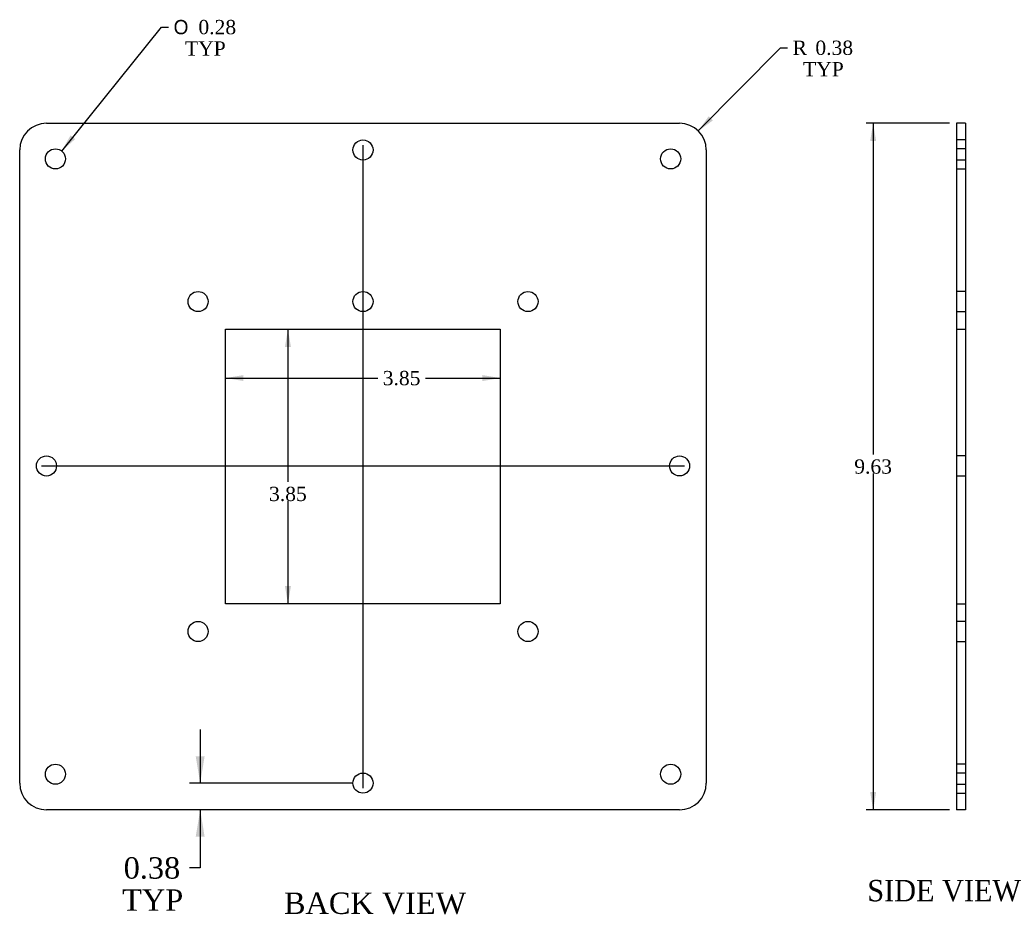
# Model space of a CAD drawing. Header units: inches. Extents: x 1.5 to 47.3, y 3 to 31.5.
# Tile 1 of 2: x 1.5 to 15.3, y 10.6 to 23.2. Entities that reach past the tile are written whole.
import ezdxf
from ezdxf.enums import TextEntityAlignment as Align
from ezdxf.lldxf.tags import DXFTag

# ---------------------------------------------------------------- set-up
doc = ezdxf.new("R2010")
doc.units = ezdxf.units.IN
doc.header["$MEASUREMENT"] = 0
doc.layers.add('COM52967', color=7, linetype='CONTINUOUS')
doc.layers.add('DEFAULT', color=7, linetype='CONTINUOUS')
doc.styles.add('SEACAD_SOLID_EDGE_ANSI1_SY', font='txt')
doc.styles.add('SEACAD_TIMES_NEW_ROMAN', font='times.ttf')
tags = doc.linetypes.add('CENTER2', pattern=[1.125, 0.75, -0.125, 0.125, -0.125]).pattern_tags.tags
tags[10:11] = [DXFTag(74, 4), DXFTag(75, 0), DXFTag(340, '0'), DXFTag(46, 0.0), DXFTag(50, 0.0), DXFTag(44, 0.0), DXFTag(45, 0.0)]
tags[8:9] = [DXFTag(74, 4), DXFTag(75, 0), DXFTag(340, '0'), DXFTag(46, 0.0), DXFTag(50, 0.0), DXFTag(44, 0.0), DXFTag(45, 0.0)]
tags[6:7] = [DXFTag(74, 4), DXFTag(75, 0), DXFTag(340, '0'), DXFTag(46, 0.0), DXFTag(50, 0.0), DXFTag(44, 0.0), DXFTag(45, 0.0)]
tags[4:5] = [DXFTag(74, 4), DXFTag(75, 0), DXFTag(340, '0'), DXFTag(46, 0.0), DXFTag(50, 0.0), DXFTag(44, 0.0), DXFTag(45, 0.0)]
tags = doc.linetypes.add('HIDDEN2', pattern=[0.1875, 0.125, -0.0625]).pattern_tags.tags
tags[6:7] = [DXFTag(74, 4), DXFTag(75, 0), DXFTag(340, '0'), DXFTag(46, 0.0), DXFTag(50, 0.0), DXFTag(44, 0.0), DXFTag(45, 0.0)]
tags[4:5] = [DXFTag(74, 4), DXFTag(75, 0), DXFTag(340, '0'), DXFTag(46, 0.0), DXFTag(50, 0.0), DXFTag(44, 0.0), DXFTag(45, 0.0)]

# ---------------------------------------------------------------- blocks, each defined once
blk = doc.blocks.new('SEANNOT_GROUP1')
at = {"layer": 'DEFAULT', "color": 136, "linetype": 'CENTER2'}
blk.add_line((6.325, 21.409), (6.325, 12.396), dxfattribs=at)
blk = doc.blocks.new('SEANNOT_GROUP2')
at = {"layer": 'DEFAULT', "color": 136, "linetype": 'CENTER2'}
blk.add_line((1.819, 16.911), (10.831, 16.911), dxfattribs=at)
blk = doc.blocks.new('GDIMGGROUP1')
at = {"layer": 'DEFAULT', "linetype": 'Continuous'}
for points in [[(13.435, 21.465), (13.519, 21.465), (13.477, 21.715)], [(13.435, 12.34), (13.477, 12.09), (13.519, 12.34)]]:
    blk.add_hatch(color=136, dxfattribs=at).paths.add_polyline_path(points)
at = {"layer": 'DEFAULT', "color": 136, "linetype": 'Continuous'}
for p, q in [((14.545, 21.715), (13.377, 21.715)), ((13.477, 21.715), (13.477, 17.073)), ((13.477, 16.803), (13.477, 12.09)), ((14.545, 12.09), (13.377, 12.09))]:
    blk.add_line(p, q, dxfattribs=at)
at = {"layer": 'DEFAULT', "color": 136, "linetype": 'Continuous', "style": 'SEACAD_TIMES_NEW_ROMAN'}
blk.add_text('9.63', height=0.2, dxfattribs=at).set_placement((13.212, 17.003), align=Align.TOP_LEFT)
blk = doc.blocks.new('GDIMGGROUP4')
at = {"layer": 'DEFAULT', "linetype": 'Continuous'}
for points in [[(4.65, 18.101), (4.65, 18.185), (4.4, 18.143)], [(8, 18.101), (8.25, 18.143), (8, 18.185)]]:
    blk.add_hatch(color=136, dxfattribs=at).paths.add_polyline_path(points)
at = {"layer": 'DEFAULT', "color": 136, "linetype": 'Continuous'}
for p, q in [((4.4, 18.143), (6.532, 18.143)), ((7.203, 18.143), (8.25, 18.143))]:
    blk.add_line(p, q, dxfattribs=at)
at = {"layer": 'DEFAULT', "color": 136, "linetype": 'Continuous', "style": 'SEACAD_TIMES_NEW_ROMAN'}
blk.add_text('3.85', height=0.2, dxfattribs=at).set_placement((6.602, 18.243), align=Align.TOP_LEFT)
blk = doc.blocks.new('GDIMGGROUP5')
at = {"layer": 'DEFAULT', "linetype": 'Continuous'}
for points in [[(5.231, 18.578), (5.315, 18.578), (5.273, 18.828)], [(5.231, 15.228), (5.273, 14.978), (5.315, 15.228)]]:
    blk.add_hatch(color=136, dxfattribs=at).paths.add_polyline_path(points)
at = {"layer": 'DEFAULT', "color": 136, "linetype": 'Continuous'}
for p, q in [((5.273, 18.828), (5.273, 16.689)), ((5.273, 16.419), (5.273, 14.978))]:
    blk.add_line(p, q, dxfattribs=at)
at = {"layer": 'DEFAULT', "color": 136, "linetype": 'Continuous', "style": 'SEACAD_TIMES_NEW_ROMAN'}
blk.add_text('3.85', height=0.2, dxfattribs=at).set_placement((5.008, 16.619), align=Align.TOP_LEFT)
blk = doc.blocks.new('GDIMGGROUP11')
at = {"layer": 'DEFAULT', "linetype": 'Continuous'}
blk.add_hatch(color=136, dxfattribs=at).paths.add_polyline_path([(11.172, 21.814), (11.026, 21.607), (11.231, 21.755)])
at = {"layer": 'DEFAULT', "color": 136, "linetype": 'Continuous'}
for p, q in [((11.026, 21.607), (12.178, 22.773)), ((12.178, 22.773), (12.278, 22.773))]:
    blk.add_line(p, q, dxfattribs=at)
at = {"layer": 'DEFAULT', "color": 136, "linetype": 'Continuous', "style": 'SEACAD_TIMES_NEW_ROMAN'}
for s, p in [('R', (12.348, 22.873)), ('0.38', (12.667, 22.873)), ('TYP', (12.494, 22.573))]:
    blk.add_text(s, height=0.2, dxfattribs=at).set_placement(p, align=Align.TOP_LEFT)
blk = doc.blocks.new('GDIMGGROUP12')
at = {"layer": 'DEFAULT', "linetype": 'Continuous'}
blk.add_hatch(color=136, dxfattribs=at).paths.add_polyline_path([(2.225, 21.545), (2.101, 21.325), (2.29, 21.493)])
at = {"layer": 'DEFAULT', "color": 136, "linetype": 'Continuous'}
for p, q in [((2.101, 21.325), (3.5, 23.063)), ((3.5, 23.063), (3.6, 23.063))]:
    blk.add_line(p, q, dxfattribs=at)
for s, style, p in [('O', 'SEACAD_SOLID_EDGE_ANSI1_SY', (3.67, 23.163)), ('0.28', 'SEACAD_TIMES_NEW_ROMAN', (4.018, 23.163)), ('TYP', 'SEACAD_TIMES_NEW_ROMAN', (3.83, 22.863))]:
    blk.add_text(s, height=0.2, dxfattribs=dict(at, style=style)).set_placement(p, align=Align.TOP_LEFT)
blk = doc.blocks.new('GDIMGGROUP18')
at = {"layer": 'DEFAULT', "linetype": 'Continuous'}
for points in [[(3.98, 12.84), (4.043, 12.465), (4.105, 12.84)], [(3.98, 11.715), (4.105, 11.715), (4.043, 12.09)]]:
    blk.add_hatch(color=136, dxfattribs=at).paths.add_polyline_path(points)
at = {"layer": 'DEFAULT', "color": 136, "linetype": 'Continuous'}
for p, q in [((4.043, 13.215), (4.043, 12.465)), ((6.175, 12.465), (3.893, 12.465)), ((4.043, 12.09), (4.043, 11.276)), ((4.043, 11.276), (3.893, 11.276))]:
    blk.add_line(p, q, dxfattribs=at)
at = {"layer": 'DEFAULT', "color": 136, "linetype": 'Continuous', "style": 'SEACAD_TIMES_NEW_ROMAN'}
for s, p in [('0.38', (2.97, 11.426)), ('TYP', (2.949, 10.976))]:
    blk.add_text(s, height=0.3, dxfattribs=at).set_placement(p, align=Align.TOP_LEFT)

msp = doc.modelspace()

# ---------------------------------------------------------------- linework, layer by layer
at = {"layer": 'COM52967', "color": 7, "linetype": 'Continuous'}
for p, q in [((1.888, 21.715), (10.763, 21.715)), ((14.645, 21.715), (14.645, 21.34)), ((14.77, 21.715), (14.645, 21.715)), ((14.77, 21.715), (14.77, 21.34)), ((1.513, 12.465), (1.513, 21.34)), ((11.138, 21.34), (11.138, 12.465)), ((14.645, 21.34), (14.645, 12.465)), ((14.77, 21.34), (14.77, 12.465)), ((4.4, 18.828), (8.25, 18.828)), ((4.4, 14.978), (4.4, 18.828)), ((8.25, 18.828), (8.25, 14.978)), ((8.25, 14.978), (4.4, 14.978)), ((14.645, 12.465), (14.645, 12.09)), ((14.77, 12.465), (14.77, 12.09)), ((10.763, 12.09), (1.888, 12.09)), ((14.77, 12.09), (14.645, 12.09))]:
    msp.add_line(p, q, dxfattribs=at)
at = {"layer": 'COM52967', "color": 7, "linetype": 'HIDDEN2'}
for p, q in [((14.77, 21.481), (14.645, 21.481)), ((14.77, 21.356), (14.645, 21.356)), ((14.645, 21.2), (14.77, 21.2)), ((14.645, 21.075), (14.77, 21.075)), ((14.77, 19.356), (14.645, 19.356)), ((14.645, 19.075), (14.77, 19.075)), ((14.645, 18.828), (14.77, 18.828)), ((14.77, 17.052), (14.645, 17.052)), ((14.645, 16.771), (14.77, 16.771)), ((14.645, 14.978), (14.77, 14.978)), ((14.77, 14.731), (14.645, 14.731)), ((14.645, 14.45), (14.77, 14.45)), ((14.77, 12.731), (14.645, 12.731)), ((14.77, 12.606), (14.645, 12.606)), ((14.645, 12.45), (14.77, 12.45)), ((14.645, 12.325), (14.77, 12.325))]:
    msp.add_line(p, q, dxfattribs=at)
at = {"layer": 'COM52967', "color": 7, "linetype": 'Continuous'}
for centre, radius in [((6.325, 21.34), 0.141), ((2.013, 21.215), 0.141), ((10.638, 21.215), 0.141), ((4.013, 19.215), 0.141), ((6.325, 19.215), 0.141), ((8.638, 19.215), 0.141), ((1.888, 16.911), 0.141), ((10.763, 16.911), 0.14), ((4.013, 14.59), 0.141), ((8.638, 14.59), 0.141), ((2.013, 12.59), 0.141), ((10.638, 12.59), 0.141), ((6.325, 12.465), 0.141)]:
    msp.add_circle(centre, radius, dxfattribs=at)
for centre, start, end in [((1.888, 21.34), 90, 180), ((10.763, 21.34), 0, 90), ((1.888, 12.465), 180, 270), ((10.763, 12.465), 270, 0)]:
    msp.add_arc(centre, 0.375, start, end, dxfattribs=at)

# ---------------------------------------------------------------- block references
at = {"layer": 'DEFAULT'}
for name in ['GDIMGGROUP12', 'GDIMGGROUP11', 'GDIMGGROUP1', 'SEANNOT_GROUP1', 'GDIMGGROUP5', 'GDIMGGROUP4', 'SEANNOT_GROUP2', 'GDIMGGROUP18']:
    msp.add_blockref(name, (0, 0), dxfattribs=at)

# ---------------------------------------------------------------- texts
at = {"layer": 'DEFAULT', "color": 136, "linetype": 'Continuous', "style": 'SEACAD_TIMES_NEW_ROMAN'}
for s, p in [('SIDE VIEW', (13.393, 11.108)), ('BACK VIEW', (5.217, 10.931))]:
    msp.add_text(s, height=0.3, dxfattribs=at).set_placement(p, align=Align.TOP_LEFT)

doc.saveas('drawing.dxf')
